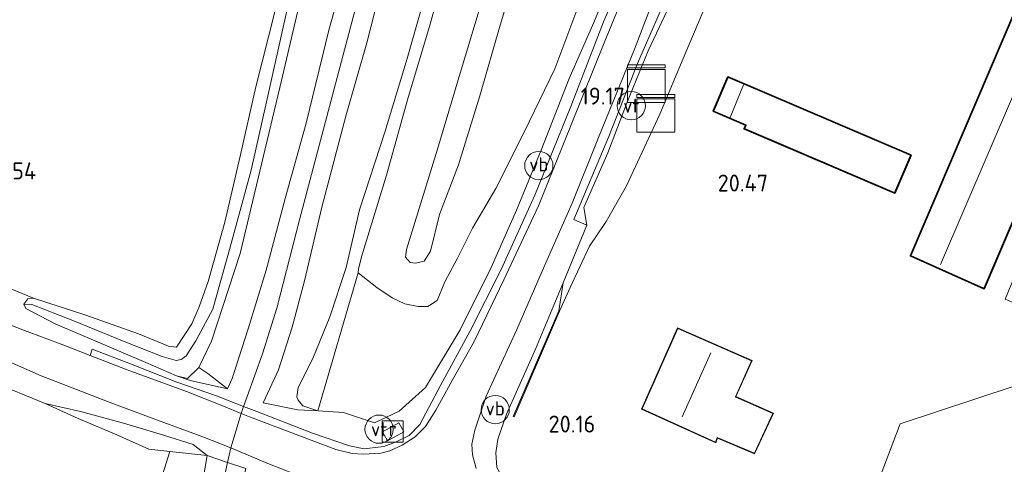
# Model space of a CAD drawing. Extents: x 196936 to 200438, y 361224 to 364196.
# Tile 46 of 256: x 197372 to 197476, y 362936 to 362983. Entities that reach past the tile are written whole.
import ezdxf
from ezdxf.enums import TextEntityAlignment as Align

# ---------------------------------------------------------------- set-up
doc = ezdxf.new("R2010")
doc.units = 0
for name, color, linetype, lineweight in [('B-ME-GR-BOUWLAND_AKKERBOUW-GV', 80, 'Continuous', 13), ('B-ME-GR-GRAS-GV', 60, 'Continuous', 13), ('B-ME-GR-HAAG-G', 90, 'GR-HAAG1', 13), ('B-ME-GW-OPHOGING_KRUIN-G', 90, 'Continuous', 18), ('B-ME-GW-TALUD_KRUIN-G', 90, 'Continuous', 18), ('B-ME-GW-TALUD_TEEN-G', 90, 'Continuous', 18), ('B-ME-IE-MEUBILAIR_WEGMEUBILAIR-S', 7, 'Continuous', 25), ('B-ME-IE-TERREINAFSCHEIDING_DOORGANG-G', 210, 'Continuous', 18), ('B-ME-IE-TERREINAFSCHEIDING_KUNSTMATIG_HEKWERK-G', 20, 'IE-TERREINAFSCHEIDING-KUNSTMATIG', 18), ('B-ME-IE-TERREINAFSCHEIDING_KUNSTMATIG_MUUR-GV', 90, 'Continuous', 18), ('B-ME-KG-KADASTRAAL_DAKRAND-G', 170, 'Continuous', 18), ('B-ME-KG-KADASTRAAL_NOK-G', 10, 'Continuous', 18), ('B-ME-KL-BRANDSTOF_LOCATIEPAAL-S', 40, 'Continuous', 25), ('B-ME-OG-BEBOUWING_SCHUUR-GV', 7, 'Continuous', 35), ('B-ME-OG-BEBOUWING_STAL-GV', 7, 'Continuous', 35), ('B-ME-OG-BEBOUWING_WONINGBOUW-GV', 7, 'Continuous', 18), ('B-ME-OG-HOOGTEPUNT-S', 7, 'Continuous', 25), ('B-ME-OG-TERREIN_ERF-GV', 7, 'Continuous', 18), ('B-ME-OG-TERREIN_GROEN-GV', 7, 'Continuous', 18), ('B-ME-OG-WATER_GREPPEL-G', 160, 'Continuous', 18), ('B-ME-OG-WATER_SLOOT-G', 120, 'Continuous', 18), ('B-ME-RI-GWA_RIOOLPUT-S', 30, 'Continuous', 25), ('B-ME-VH-VERHARDING_ASFALT-GV', 252, 'Continuous', 18), ('B-ME-VH-VERHARDING_ASFALT_GROEN-GV', 100, 'Continuous', 18), ('B-ME-VH-VERHARDING_HALFVERHARDING-GV', 252, 'Continuous', 18), ('B-ME-VW-VERKEERSTEKEN_DRAAGCONSTRUCTIE-S', 7, 'Continuous', 25)]:
    doc.layers.add(name, color=color, linetype=linetype, lineweight=lineweight)
doc.styles.add('NLCS-ISO', font='NLCS-ISO.ttf')
doc.styles.add('NLCS-ISO-ANNOTATIVE-T18', font='NLCS-ISO.ttf', dxfattribs={"height": 1.8})
doc.linetypes.add('GR-HAAG1', pattern='A,6,[176,NLCS.SHX,S=0.125,R=0,X=0,Y=0],-2', length=8)
doc.linetypes.add('IE-TERREINAFSCHEIDING-KUNSTMATIG', pattern='A,4,[82,NLCS.SHX,S=0.75,R=90,X=0,Y=0],4,-2', length=10)

# ---------------------------------------------------------------- blocks, each defined once
blk = doc.blocks.new('SAL-HOOGTELABEL-SO')
at = {"color": 0, "linetype": 'ByBlock', "lineweight": -2, "style": 'NLCS-ISO-ANNOTATIVE-T18'}
blk.add_attdef('HOOGTE', text='', height=1.8, dxfattribs=at).set_placement((2.79, 0), align=Align.RIGHT)
blk = doc.blocks.new('SKL-DATA_KAST-SO')
at = {"color": 0, "linetype": 'ByBlock', "lineweight": 18}
for points in [[(-2, 2), (2, 2), (2, 1.68), (-2, 1.68)], [(-2, 1.52), (2, 1.52), (2, -2), (-2, -2)]]:
    blk.add_lwpolyline(points, close=True, dxfattribs=at)
blk = doc.blocks.new('SIE-WATER_VERKLIKKER_TRANSPORTLEIDING-SO')
at = {"color": 0, "linetype": 'ByBlock', "lineweight": 18}
blk.add_circle((0, 0), 1.5, dxfattribs=at)
at = {"color": 0, "linetype": 'ByBlock', "lineweight": 18, "style": 'NLCS-ISO'}
blk.add_text('vt', height=1.5, dxfattribs=at).set_placement((0, 0), align=Align.MIDDLE_CENTER)
blk = doc.blocks.new('SRI-PUT_INSPECTIEPUT_RIOOLPUT-SO')
at = {"color": 0, "linetype": 'ByBlock', "lineweight": 18}
blk.add_lwpolyline([(-1.12, -1.12), (1.12, -1.12), (1.12, 1.12), (-1.12, 1.12)], close=True, dxfattribs=at)
at = {"color": 0, "linetype": 'ByBlock', "lineweight": 18, "style": 'NLCS-ISO'}
blk.add_text('r', height=1.5, dxfattribs=at).set_placement((0, 0.28), align=Align.MIDDLE_CENTER)
blk = doc.blocks.new('SIE-WEG_PAAL_VERKEERSBORD-SO')
at = {"color": 0, "linetype": 'ByBlock', "lineweight": 18}
blk.add_circle((0, 0), 1.5, dxfattribs=at)
at = {"color": 0, "linetype": 'ByBlock', "lineweight": 18, "style": 'NLCS-ISO'}
blk.add_text('vb', height=1.5, dxfattribs=at).set_placement((0, 0.13), align=Align.MIDDLE_CENTER)

msp = doc.modelspace()

# ---------------------------------------------------------------- linework, layer by layer
at = {"layer": 'B-ME-GR-BOUWLAND_AKKERBOUW-GV'}
msp.add_polyline3d([(197414.394, 363058.446, 18.905), (197413.223, 363052.447, 18.986), (197411.75, 363046.495, 19.12), (197410.455, 363041.466, 19.237), (197408.958, 363035.478, 19.261), (197406.41, 363024.474, 19.321), (197405.407, 363018.009, 19.492), (197404.5, 363013.339, 19.582), (197403.281, 363004.679, 19.618), (197402.194, 362999.535, 19.684), (197401.105, 362993.029, 19.669), (197399.061, 362984.295, 19.714), (197397.021, 362976.339, 19.714), (197395.386, 362969.008, 19.714), (197393.761, 362961.982, 19.702), (197391.982, 362955.693, 19.702), (197391.009, 362953.024, 19.702), (197390.254, 362951.199, 19.702), (197388.628, 362948.729, 19.702), (197387.777, 362948.842, 19.52), (197384.573, 362950.162, 19.451), (197378.999, 362952.113, 19.406), (197373.435, 362953.934, 19.381), (197368.008, 362956.172, 19.41)], dxfattribs=at)
msp.add_polyline3d([(197375.856, 362899.968, 19.458), (197372.539, 362892.522, 19.536), (197305.78, 362970.707, 19.21), (197313.824, 362967.524, 19.272), (197323.37, 362963.588, 19.342), (197333.652, 362959.231, 19.367), (197341.783, 362956.128, 19.379), (197349.336, 362953.101, 19.47), (197354.294, 362951.093, 19.47), (197361.784, 362947.811, 19.544), (197368.939, 362945.101, 19.548), (197374.675, 362942.756, 19.602), (197378.184, 362941.148, 19.594), (197382.295, 362939.43, 19.569), (197385.696, 362937.895, 19.524), (197387.899, 362937.661, 19.544), (197386.156, 362932.03, 19.466), (197384.07, 362925.359, 19.503), (197379.96, 362911.911, 19.536), (197377.63, 362904.951, 19.511)], close=True, dxfattribs=at)
at = {"layer": 'B-ME-GR-GRAS-GV'}
for points in [[(197457.665, 362920.296, 20.338), (197465.376, 362940.583, 20.473), (197477.483, 362944.605, 20.446), (197480.39, 362952.195, 20.407), (197486.354, 362949.676, 20.407), (197487.5032, 362942.8839, 20.56), (197488.578, 362940.61, 20.41), (197505.27, 362980.681, 20.47), (197507.505, 362985.444, 20.467), (197520.532, 363017.449, 20.473), (197522.182, 363021.523, 20.521), (197526.112, 363020.509, 20.521), (197551.713, 363015.306, 20.428), (197580.489, 363009.134, 20.302)], [(197404.633, 362997.886, 19.699), (197399.76, 362977.031, 19.705), (197395.372, 362958.664, 19.732), (197392.334, 362949.384, 19.81), (197390.978, 362946.587, 20.02), (197389.772, 362945.419, 20.041), (197388.608, 362945.698, 20.062), (197385.376, 362947.122, 19.936), (197375.729, 362951.194, 19.51), (197372.622, 362952.838, 19.411), (197372.417, 362953.31, 19.357), (197373.262, 362953.268, 19.221), (197377.63, 362951.563, 19.047), (197383.056, 362949.341, 18.986), (197387.091, 362947.737, 18.962), (197388.594, 362947.306, 19.01), (197389.128, 362947.409, 19.006), (197389.642, 362947.803, 19.006), (197390.663, 362949.401, 19.079), (197392.468, 362952.774, 19.164), (197394.399, 362959.712, 19.136), (197396.532, 362967.519, 19.055), (197398.486, 362976.159, 19.022), (197400.593, 362985.732, 19.022)], [(197406.847, 362989.815, 20.566), (197404.787, 362982.357, 20.595), (197402.378, 362972.485, 20.566), (197400.161, 362964.497, 20.485), (197398.143, 362956.918, 20.53), (197396.216, 362950.688, 20.517), (197394.532, 362945.41, 20.42), (197394.04, 362944.317, 20.416), (197391.954, 362945.939, 20.218), (197390.978, 362946.587, 20.02), (197392.334, 362949.384, 19.81), (197395.372, 362958.664, 19.732), (197399.76, 362977.031, 19.705), (197404.633, 362997.886, 19.699)], [(197438.664, 362994.077, 18.816), (197433.904, 362983.228, 18.988), (197430.44, 362974.247, 19.143), (197426.63, 362964.845, 19.282), (197423.05, 362956.958, 19.384), (197419.733, 362950.404, 19.511), (197416.653, 362944.752, 19.523), (197414.433, 362940.531, 19.527), (197413.317, 362939.367, 19.556), (197411.853, 362938.658, 19.572), (197410.625, 362938.18, 19.625), (197408.527, 362937.963, 19.69), (197406.964, 362938.257, 19.833), (197403.036, 362939.623, 20.005), (197397.131, 362941.892, 20.368), (197395.733, 362942.44, 20.365), (197392.866, 362943.564, 20.385), (197388.66, 362945.025, 20.164), (197383.73, 362946.961, 19.866), (197379.677, 362948.518, 19.666), (197379.471, 362947.846, 19.666), (197376.671, 362948.959, 19.507), (197372.473, 362950.514, 19.409), (197364.042, 362953.805, 19.388)], [(197368.008, 362956.172, 19.41), (197373.435, 362953.934, 19.381), (197372.848, 362953.849, 19.303), (197372.417, 362953.31, 19.357), (197372.622, 362952.838, 19.411), (197375.729, 362951.194, 19.51), (197385.376, 362947.122, 19.936), (197388.608, 362945.698, 20.062), (197390.075, 362945.185, 20.188), (197394.04, 362944.317, 20.416), (197394.532, 362945.41, 20.42), (197396.216, 362950.688, 20.517), (197398.143, 362956.918, 20.53), (197400.161, 362964.497, 20.485), (197402.378, 362972.485, 20.566), (197404.787, 362982.357, 20.595), (197406.847, 362989.815, 20.566)], [(197414.622, 362984.7, 19.533), (197413.101, 362979.372, 19.578), (197410.738, 362971.652, 19.712), (197408.032, 362963.308, 19.753), (197406.608, 362957.18, 19.7), (197404.898, 362951.964, 19.594), (197403.09, 362947.547, 19.712), (197401.513, 362944.438, 19.782), (197401.384, 362943.465, 19.778), (197401.511, 362943.099, 19.778), (197402.014, 362942.509, 19.782), (197403.603, 362941.978, 19.843), (197401.503, 362942.077, 19.98), (197397.811, 362942.821, 20.324), (197399.437, 362946.323, 20.389), (197400.881, 362950.865, 20.43), (197402.199, 362955.772, 20.401), (197404.05, 362963.6, 20.43), (197406.623, 362973.365, 20.446), (197408.826, 362981.001, 20.495), (197410.923, 362989.377, 20.527)], [(197410.923, 362989.377, 20.527), (197408.826, 362981.001, 20.495), (197406.623, 362973.365, 20.446), (197404.05, 362963.6, 20.43), (197402.199, 362955.772, 20.401), (197400.881, 362950.865, 20.43), (197399.437, 362946.323, 20.389), (197397.811, 362942.821, 20.324), (197401.503, 362942.077, 19.98), (197403.603, 362941.978, 19.843), (197406.329, 362941.814, 19.837), (197409.621, 362940.714, 19.719), (197412.241, 362941.955, 19.642), (197415.027, 362944.446, 19.529), (197418.699, 362950.574, 19.509), (197422.002, 362957.185, 19.335), (197424.687, 362963.272, 19.217), (197427.32, 362969.625, 19.16), (197430.265, 362977.237, 18.926), (197432.902, 362983.185, 18.869), (197434.95, 362988.171, 18.881)], [(197417.275, 362989.289, 19.338), (197415.447, 362982.75, 19.448), (197413.197, 362975.219, 19.64), (197410.881, 362966.968, 19.718), (197408.251, 362958.323, 19.701), (197407.93, 362956.998, 19.673), (197407.888, 362956.611, 19.665), (197403.603, 362941.978, 19.843), (197402.014, 362942.509, 19.782), (197401.511, 362943.099, 19.778), (197401.384, 362943.465, 19.778), (197401.513, 362944.438, 19.782), (197403.09, 362947.547, 19.712), (197404.898, 362951.964, 19.594), (197406.608, 362957.18, 19.7), (197408.032, 362963.308, 19.753), (197410.738, 362971.652, 19.712), (197413.101, 362979.372, 19.578), (197414.622, 362984.7, 19.533)], [(197441.871, 362987.028, 18.809), (197438.666, 362980.162, 18.992), (197436.432, 362974.706, 19.053), (197434.385, 362969.342, 19.171), (197431.845, 362963.549, 19.285), (197432.149, 362961.679, 19.371), (197430.758, 362962.261, 19.335), (197434.491, 362971.088, 19.164), (197437.526, 362978.813, 19.05), (197441.173, 362987.214, 18.903)], [(197400.593, 362985.732, 19.022), (197398.486, 362976.159, 19.022), (197396.532, 362967.519, 19.055), (197394.399, 362959.712, 19.136), (197392.468, 362952.774, 19.164), (197390.663, 362949.401, 19.079), (197389.642, 362947.803, 19.006), (197389.128, 362947.409, 19.006), (197388.594, 362947.306, 19.01), (197387.091, 362947.737, 18.962), (197383.056, 362949.341, 18.986), (197377.63, 362951.563, 19.047), (197373.262, 362953.268, 19.221), (197372.417, 362953.31, 19.357), (197372.848, 362953.849, 19.303), (197373.435, 362953.934, 19.381), (197378.999, 362952.113, 19.406), (197384.573, 362950.162, 19.451), (197387.777, 362948.842, 19.52), (197388.628, 362948.729, 19.702), (197390.254, 362951.199, 19.702), (197391.009, 362953.024, 19.702), (197391.982, 362955.693, 19.702), (197393.761, 362961.982, 19.702), (197395.386, 362969.008, 19.714), (197397.021, 362976.339, 19.714), (197399.061, 362984.295, 19.714)], [(197367.25, 362948.78, 19.348), (197374.25, 362945.697, 19.46), (197381.745, 362942.785, 19.807), (197386.606, 362940.972, 20.101), (197391.397, 362939.221, 20.275), (197394.366, 362938.061, 20.326), (197398.291, 362936.4, 20.126), (197402.663, 362934.693, 19.869)], [(197395.956, 362935.86, 20.313), (197394.044, 362936.496, 20.317), (197391.857, 362937.224, 20.321), (197390.373, 362938.417, 20.279), (197387.249, 362939.389, 20.107), (197382.994, 362940.685, 19.881), (197378.437, 362941.905, 19.7), (197374.675, 362942.756, 19.602), (197368.939, 362945.101, 19.548)]]:
    msp.add_polyline3d(points, dxfattribs=at)
for points in [[(197391.954, 362945.939, 20.218), (197394.04, 362944.317, 20.416), (197390.075, 362945.185, 20.188), (197388.608, 362945.698, 20.062), (197389.772, 362945.419, 20.041), (197390.978, 362946.587, 20.02)], [(197390.373, 362938.417, 20.279), (197391.857, 362937.224, 20.321), (197387.899, 362937.661, 19.544), (197385.696, 362937.895, 19.524), (197382.295, 362939.43, 19.569), (197378.184, 362941.148, 19.594), (197374.675, 362942.756, 19.602), (197378.437, 362941.905, 19.7), (197382.994, 362940.685, 19.881), (197387.249, 362939.389, 20.107)], [(197410.463, 362939.76, 19.59), (197410.989, 362938.803, 19.581), (197412.745, 362939.735, 19.586), (197412.196, 362940.697, 19.569)], [(197380.284, 362896.89, 20.403), (197376.344, 362888.067, 20.414), (197373.621, 362891.255, 19.567), (197376.053, 362897.48, 19.47), (197378.442, 362905.107, 19.495), (197379.96, 362911.911, 19.536), (197384.07, 362925.359, 19.503), (197386.156, 362932.03, 19.466), (197387.899, 362937.661, 19.544), (197391.857, 362937.224, 20.321), (197391.189, 362933.297, 20.185), (197389.729, 362926.485, 20.247), (197387.855, 362919.201, 20.304), (197385.436, 362912.275, 20.337), (197382.986, 362904.188, 20.403)], [(197381.893, 362891.911, 20.383), (197378.823, 362885.163, 20.41), (197377.56, 362886.643, 20.468), (197376.344, 362888.067, 20.414), (197380.284, 362896.89, 20.403), (197382.986, 362904.188, 20.403), (197385.436, 362912.275, 20.337), (197387.855, 362919.201, 20.304), (197389.729, 362926.485, 20.247), (197391.189, 362933.297, 20.185), (197391.857, 362937.224, 20.321), (197394.044, 362936.496, 20.317), (197395.956, 362935.86, 20.313), (197395.045, 362931.643, 20.247), (197393.011, 362924.702, 20.264), (197390.827, 362917.957, 20.297), (197387.744, 362909.074, 20.354), (197384.825, 362900.315, 20.366)]]:
    msp.add_polyline3d(points, close=True, dxfattribs=at)
at = {"layer": 'B-ME-GR-HAAG-G'}
for points in [[(197429.64, 362955.556, 19.517), (197432.149, 362961.679, 19.371)], [(197428.472, 362952.75, 19.57), (197429.64, 362955.556, 19.517)], [(197427.058, 362949.356, 19.634), (197428.472, 362952.75, 19.57)], [(197440.48, 362926.852, 20.089), (197434.541, 362929.24, 20.028), (197427.023, 362932.011, 19.848), (197425.59, 362932.609, 19.844), (197424.539, 362933.242, 19.824), (197423.45, 362934.463, 19.791), (197422.602, 362935.972, 19.775), (197422.488, 362937.529, 19.718), (197422.71, 362938.984, 19.697), (197423.614, 362941.628, 19.689), (197426.698, 362948.513, 19.646)]]:
    msp.add_polyline3d(points, dxfattribs=at)
at = {"layer": 'B-ME-GW-OPHOGING_KRUIN-G'}
msp.add_polyline3d([(197432.716, 363078.113, 20.547), (197429.433, 363069.478, 20.547), (197426.317, 363061.224, 20.478), (197425.14, 363058.231, 20.466), (197421.655, 363049.593, 20.518), (197419.317, 363041.323, 20.543), (197417.367, 363031.413, 20.632), (197415.15, 363020.787, 20.672), (197412.759, 363008.855, 20.624), (197410.68, 362998.182, 20.587), (197408.63, 362988.603, 20.575), (197405.329, 362976.127, 20.603), (197401.67, 362962.254, 20.522), (197399.27, 362952.866, 20.518), (197397.731, 362948.014, 20.486), (197396.126, 362943.49, 20.365), (197395.733, 362942.44, 20.365), (197395.478, 362941.699, 20.365), (197394.366, 362938.061, 20.326), (197394.044, 362936.496, 20.317), (197392.594, 362929.744, 20.271)], dxfattribs=at)
at = {"layer": 'B-ME-GW-TALUD_KRUIN-G'}
for points in [[(197388.608, 362945.698, 20.062), (197390.075, 362945.185, 20.188), (197394.04, 362944.317, 20.416), (197394.532, 362945.41, 20.42), (197396.216, 362950.688, 20.517), (197398.143, 362956.918, 20.53), (197400.161, 362964.497, 20.485), (197402.378, 362972.485, 20.566), (197404.787, 362982.357, 20.595), (197406.847, 362989.815, 20.566), (197408.735, 362999.033, 20.582), (197410.59, 363009.094, 20.603), (197412.129, 363018.301, 20.651), (197414.508, 363027.945, 20.582), (197416.477, 363037.992, 20.639), (197417.877, 363044.842, 20.546), (197420.082, 363051.644, 20.465), (197423.354, 363059.514, 20.336)], [(197426.748, 363057.104, 20.401), (197424.635, 363051.622, 20.385), (197422.336, 363044.58, 20.405), (197420.821, 363038.188, 20.482), (197419.428, 363030.968, 20.564), (197417.881, 363022.141, 20.539), (197415.732, 363013.162, 20.507), (197414.303, 363005.453, 20.487), (197412.77, 362997.612, 20.487), (197410.923, 362989.377, 20.527), (197408.826, 362981.001, 20.495), (197406.623, 362973.365, 20.446), (197404.05, 362963.6, 20.43), (197402.199, 362955.772, 20.401), (197400.881, 362950.865, 20.43), (197399.437, 362946.323, 20.389), (197397.811, 362942.821, 20.324)], [(197434.702, 363048.072, 17.661), (197432.43, 363041.912, 18.016), (197430.835, 363037.35, 18.424), (197429.089, 363031.644, 18.6), (197426.862, 363024.284, 18.64), (197424.865, 363017.564, 18.889), (197422.834, 363010.149, 19.077), (197420.857, 363002.261, 19.106), (197418.752, 362994.944, 19.261), (197417.275, 362989.289, 19.338), (197415.447, 362982.75, 19.448), (197413.197, 362975.219, 19.64), (197410.881, 362966.968, 19.718), (197408.251, 362958.323, 19.701), (197407.93, 362956.998, 19.673), (197407.888, 362956.611, 19.665)], [(197407.888, 362956.611, 19.665), (197409.855, 362955.045, 19.584), (197411.509, 362953.956, 19.576), (197412.848, 362953.344, 19.576), (197414.258, 362953.041, 19.572), (197415.274, 362953.051, 19.563), (197416.284, 362953.671, 19.567), (197417.069, 362955.655, 19.344), (197418.436, 362958.156, 19.242), (197420.01, 362961.344, 19.132), (197422.493, 362965.574, 19.079), (197425.495, 362971.53, 19.035), (197428.767, 362978.25, 18.852), (197431.091, 362984.47, 18.901)], [(197429.266, 362952.554, 19.917), (197430.381, 362955.05, 19.901), (197432.447, 362959.454, 19.872), (197434.188, 362962.07, 20.239), (197436.374, 362965.848, 20.451)], [(197376.344, 362888.067, 20.414), (197380.284, 362896.89, 20.403), (197382.986, 362904.188, 20.403), (197385.436, 362912.275, 20.337), (197387.855, 362919.201, 20.304), (197389.729, 362926.485, 20.247), (197391.189, 362933.297, 20.185), (197391.857, 362937.224, 20.321), (197390.373, 362938.417, 20.279), (197387.249, 362939.389, 20.107), (197382.994, 362940.685, 19.881), (197378.437, 362941.905, 19.7), (197374.675, 362942.756, 19.602)]]:
    msp.add_polyline3d(points, dxfattribs=at)
at = {"layer": 'B-ME-GW-TALUD_TEEN-G'}
for points in [[(197403.603, 362941.978, 19.843), (197402.014, 362942.509, 19.782), (197401.511, 362943.099, 19.778), (197401.384, 362943.465, 19.778), (197401.513, 362944.438, 19.782), (197403.09, 362947.547, 19.712), (197404.898, 362951.964, 19.594), (197406.608, 362957.18, 19.7), (197408.032, 362963.308, 19.753), (197410.738, 362971.652, 19.712), (197413.101, 362979.372, 19.578), (197414.622, 362984.7, 19.533), (197416.445, 362991.648, 19.431), (197417.784, 362997.35, 19.402), (197419.712, 363004.429, 19.259), (197421.147, 363010.205, 19.215), (197423.067, 363017.227, 19.076), (197424.472, 363022.775, 18.941), (197426.59, 363027.995, 18.713), (197427.909, 363031.575, 18.643), (197429.177, 363036.966, 18.574), (197430.192, 363040.673, 18.456), (197432.039, 363044.503, 18.068), (197434.702, 363048.072, 17.661)], [(197432.149, 362961.679, 19.371), (197431.845, 362963.549, 19.285), (197434.385, 362969.342, 19.171), (197436.432, 362974.706, 19.053), (197438.666, 362980.162, 18.992), (197441.871, 362987.028, 18.809), (197444.738, 362993.533, 18.666), (197448.637, 363001.905, 18.569), (197453.228, 363011.116, 18.455), (197457.271, 363018.83, 18.377), (197460.84, 363025.154, 18.292), (197465.175, 363033.091, 18.194), (197469.132, 363039.712, 18.068), (197472.72, 363043.333, 17.872), (197474.429, 363044.384, 17.86), (197480.07, 363047.026, 17.542)], [(197431.334, 363021.515, 16.255), (197429.956, 363017.899, 16.446), (197428.824, 363012.424, 16.539), (197427.588, 363006.818, 16.535), (197426.077, 363000.233, 16.507), (197422.983, 362991.544, 16.625), (197420.713, 362984.48, 16.946), (197418.698, 362977.817, 16.877), (197416.292, 362969.727, 16.933), (197413.025, 362959.084, 17.401), (197412.92, 362958.286, 17.429), (197413.397, 362957.73, 17.446), (197413.967, 362957.654, 17.446), (197414.892, 362957.851, 17.442), (197415.556, 362958.923, 17.429), (197416.533, 362962.794, 17.324), (197418.537, 362968.067, 17.084), (197420.813, 362975.391, 16.921), (197422.965, 362982.877, 16.779), (197424.632, 362988.455, 16.657), (197427.452, 362995.069, 16.519), (197429.709, 363001.816, 16.409), (197432.379, 363007.087, 16.458), (197434.849, 363012.153, 16.385)], [(197429.64, 362955.556, 19.517), (197429.174, 362952.594, 19.598)], [(197374.675, 362942.756, 19.602), (197378.184, 362941.148, 19.594), (197382.295, 362939.43, 19.569), (197385.696, 362937.895, 19.524), (197387.899, 362937.661, 19.544)]]:
    msp.add_polyline3d(points, dxfattribs=at)
at = {"layer": 'B-ME-IE-TERREINAFSCHEIDING_DOORGANG-G'}
for points in [[(197426.698, 362948.513, 19.646), (197427.058, 362949.356, 19.634)], [(197391.857, 362937.224, 20.321), (197394.044, 362936.496, 20.317), (197395.956, 362935.86, 20.313)]]:
    msp.add_polyline3d(points, dxfattribs=at)
at = {"layer": 'B-ME-IE-TERREINAFSCHEIDING_KUNSTMATIG_HEKWERK-G'}
for points in [[(197411.75, 363046.495, 19.12), (197410.455, 363041.466, 19.237), (197408.958, 363035.478, 19.261), (197406.41, 363024.474, 19.321), (197405.407, 363018.009, 19.492), (197404.5, 363013.339, 19.582), (197403.281, 363004.679, 19.618), (197402.194, 362999.535, 19.684), (197401.105, 362993.029, 19.669), (197399.061, 362984.295, 19.714), (197397.021, 362976.339, 19.714), (197395.386, 362969.008, 19.714), (197393.761, 362961.982, 19.702), (197391.982, 362955.693, 19.702), (197391.009, 362953.024, 19.702), (197390.254, 362951.199, 19.702), (197388.628, 362948.729, 19.702)], [(197436.374, 362965.848, 20.451), (197439.882, 362973.46, 20.471), (197442.366, 362979.355, 20.401), (197446.137, 362988.298, 20.377), (197449.563, 362995.949, 20.381), (197454.462, 363006.166, 20.287), (197458.646, 363013.834, 20.32), (197463.747, 363022.513, 20.328), (197469.435, 363032.102, 20.148), (197472.733, 363037.04, 20.043), (197474.2, 363038.676, 20.047), (197475.453, 363039.584, 20.059), (197476.709, 363040.29, 20.055), (197478.147, 363040.622, 20.071), (197480.363, 363040.677, 20.047), (197486.247, 363038.822, 20.03), (197503.446, 363034.653, 20.193)], [(197403.603, 362941.978, 19.843), (197407.888, 362956.611, 19.665)], [(197480.39, 362952.195, 20.407), (197477.483, 362944.605, 20.446), (197465.376, 362940.583, 20.473), (197457.665, 362920.296, 20.338)], [(197394.04, 362944.317, 20.416), (197391.954, 362945.939, 20.218), (197390.978, 362946.587, 20.02)], [(197397.811, 362942.821, 20.324), (197401.503, 362942.077, 19.98), (197403.603, 362941.978, 19.843)], [(197387.899, 362937.661, 19.544), (197386.156, 362932.03, 19.466), (197384.07, 362925.359, 19.503), (197379.96, 362911.911, 19.536)], [(197391.857, 362937.224, 20.321), (197387.899, 362937.661, 19.544)]]:
    msp.add_polyline3d(points, dxfattribs=at)
at = {"layer": 'B-ME-IE-TERREINAFSCHEIDING_KUNSTMATIG_MUUR-GV'}
msp.add_polyline3d([(197429.266, 362952.554, 19.917), (197424.424, 362941.327, 19.97), (197424.332, 362941.367, 19.645), (197429.174, 362952.594, 19.598)], close=True, dxfattribs=at)
at = {"layer": 'B-ME-KG-KADASTRAAL_DAKRAND-G'}
for points in [[(197474.279, 362955.001, 23.088), (197466.537, 362958.447, 23.089), (197476.493, 362981.759, 23.089), (197486.449, 363005.071, 23.089), (197486.403, 363005.091, 22.453), (197472.795, 363010.899, 22.453), (197481.28, 363030.805, 22.43), (197495.761, 363024.638, 22.429), (197488.068, 363006.518, 22.429), (197488.048, 363006.472, 23.505), (197494.894, 363003.336, 23.089), (197484.586, 362979.168, 23.088)], [(197464.804, 362965.143, 21.366), (197448.895, 362971.916, 21.366), (197449.065, 362972.318, 21.366), (197445.621, 362973.784, 21.366), (197447.131, 362977.332, 21.366), (197466.485, 362969.091, 21.366)], [(197441.805, 362950.715, 25.887), (197438.018, 362942.19, 25.76), (197445.791, 362938.656, 25.771), (197445.991, 362939.137, 23.26), (197449.922, 362937.49, 23.263), (197451.87, 362941.706, 23.257), (197447.951, 362943.443, 23.257), (197447.905, 362943.463, 25.9), (197449.622, 362947.291, 25.9)]]:
    msp.add_polyline3d(points, close=True, dxfattribs=at)
at = {"layer": 'B-ME-KG-KADASTRAAL_NOK-G'}
for points in [[(197490.086, 363005.126, 25), (197479.879, 362981.309, 25), (197469.672, 362957.492, 25)], [(197447.368, 362973.095, 22.442), (197448.784, 362976.573, 22.445)], [(197442.274, 362941.355, 28.444), (197445.303, 362948.117, 28.444)]]:
    msp.add_polyline3d(points, dxfattribs=at)
at = {"layer": 'B-ME-OG-BEBOUWING_SCHUUR-GV'}
msp.add_polyline3d([(197466.55, 362969.118, 20.337), (197464.83, 362965.077, 20.337), (197448.829, 362971.89, 20.337), (197449, 362972.291, 20.337), (197445.555, 362973.758, 20.337), (197447.105, 362977.397, 20.337)], close=True, dxfattribs=at)
at = {"layer": 'B-ME-OG-BEBOUWING_STAL-GV'}
msp.add_polyline3d([(197484.632, 362979.148, 20.407), (197474.305, 362954.935, 20.407), (197466.472, 362958.421, 20.407), (197477.655, 362984.607, 20.407), (197486.383, 363005.045, 20.252), (197472.729, 363010.873, 20.407), (197481.254, 363030.871, 20.175), (197495.827, 363024.664, 20.224), (197488.113, 363006.497, 20.132), (197494.959, 363003.361, 20.407)], close=True, dxfattribs=at)
at = {"layer": 'B-ME-OG-BEBOUWING_WONINGBOUW-GV'}
msp.add_polyline3d([(197451.936, 362941.73, 20.518), (197449.947, 362937.426, 20.518), (197446.017, 362939.071, 20.518), (197445.817, 362938.589, 20.518), (197437.953, 362942.165, 20.518), (197441.78, 362950.78, 20.518), (197449.688, 362947.317, 20.518), (197447.971, 362943.487, 20.518)], close=True, dxfattribs=at)
at = {"layer": 'B-ME-OG-TERREIN_ERF-GV'}
for points in [[(197477.655, 362984.607, 20.407), (197466.472, 362958.421, 20.407), (197474.305, 362954.935, 20.407), (197484.632, 362979.148, 20.407), (197494.959, 363003.361, 20.407), (197488.113, 363006.497, 20.132), (197495.827, 363024.664, 20.224), (197481.254, 363030.871, 20.175), (197472.729, 363010.873, 20.407), (197486.383, 363005.045, 20.252)], [(197466.55, 362969.118, 20.337), (197447.105, 362977.397, 20.337), (197445.555, 362973.758, 20.337), (197449, 362972.291, 20.337), (197448.829, 362971.89, 20.337), (197464.83, 362965.077, 20.337)], [(197437.953, 362942.165, 20.518), (197445.817, 362938.589, 20.518), (197446.017, 362939.071, 20.518), (197449.947, 362937.426, 20.518), (197451.936, 362941.73, 20.518), (197447.971, 362943.487, 20.518), (197449.688, 362947.317, 20.518), (197441.78, 362950.78, 20.518)]]:
    msp.add_polyline3d(points, close=True, dxfattribs=at)
for points in [[(197580.489, 363009.134, 20.302), (197551.713, 363015.306, 20.428), (197526.112, 363020.509, 20.521), (197522.182, 363021.523, 20.521), (197520.532, 363017.449, 20.473), (197517.923, 363016.414, 20.482), (197505.32, 362985.295, 20.449), (197507.505, 362985.444, 20.467), (197505.27, 362980.681, 20.47), (197503.901, 362981.085, 20.47), (197487.5032, 362942.8839, 20.56), (197486.354, 362949.676, 20.407), (197501.098, 362985.192, 20.407), (197491.979, 362988.939, 20.422), (197491.244, 362989.241, 20.407), (197476.541, 362953.82, 20.407), (197480.39, 362952.195, 20.407), (197477.483, 362944.605, 20.446), (197465.376, 362940.583, 20.473), (197457.665, 362920.296, 20.338)], [(197422.602, 362935.972, 19.775), (197422.488, 362937.529, 19.718), (197422.71, 362938.984, 19.697), (197423.614, 362941.628, 19.689), (197426.698, 362948.513, 19.646), (197427.058, 362949.356, 19.634), (197428.472, 362952.75, 19.57), (197429.64, 362955.556, 19.517), (197429.174, 362952.594, 19.598), (197424.332, 362941.367, 19.645), (197424.424, 362941.327, 19.97), (197429.266, 362952.554, 19.917), (197430.381, 362955.05, 19.901), (197432.447, 362959.454, 19.872), (197434.188, 362962.07, 20.239), (197436.374, 362965.848, 20.451), (197439.882, 362973.46, 20.471), (197442.366, 362979.355, 20.401), (197446.137, 362988.298, 20.377)]]:
    msp.add_polyline3d(points, dxfattribs=at)
at = {"layer": 'B-ME-OG-TERREIN_GROEN-GV'}
for points in [[(197431.091, 362984.47, 18.901), (197428.767, 362978.25, 18.852), (197425.495, 362971.53, 19.035), (197422.493, 362965.574, 19.079), (197420.01, 362961.344, 19.132), (197418.436, 362958.156, 19.242), (197417.069, 362955.655, 19.344), (197416.284, 362953.671, 19.567), (197415.274, 362953.051, 19.563), (197414.258, 362953.041, 19.572), (197412.848, 362953.344, 19.576), (197411.509, 362953.956, 19.576), (197409.855, 362955.045, 19.584), (197407.888, 362956.611, 19.665), (197407.93, 362956.998, 19.673), (197408.251, 362958.323, 19.701), (197410.881, 362966.968, 19.718), (197413.197, 362975.219, 19.64), (197415.447, 362982.75, 19.448), (197417.275, 362989.289, 19.338)], [(197434.95, 362988.171, 18.881), (197432.902, 362983.185, 18.869), (197430.265, 362977.237, 18.926), (197427.32, 362969.625, 19.16), (197424.687, 362963.272, 19.217), (197422.002, 362957.185, 19.335), (197418.699, 362950.574, 19.509), (197415.027, 362944.446, 19.529), (197412.241, 362941.955, 19.642), (197409.621, 362940.714, 19.719), (197406.329, 362941.814, 19.837), (197403.603, 362941.978, 19.843), (197407.888, 362956.611, 19.665), (197409.855, 362955.045, 19.584), (197411.509, 362953.956, 19.576), (197412.848, 362953.344, 19.576), (197414.258, 362953.041, 19.572), (197415.274, 362953.051, 19.563), (197416.284, 362953.671, 19.567), (197417.069, 362955.655, 19.344), (197418.436, 362958.156, 19.242), (197420.01, 362961.344, 19.132), (197422.493, 362965.574, 19.079), (197425.495, 362971.53, 19.035), (197428.767, 362978.25, 18.852), (197431.091, 362984.47, 18.901)], [(197424.632, 362988.455, 16.657), (197422.965, 362982.877, 16.779), (197420.813, 362975.391, 16.921), (197418.537, 362968.067, 17.084), (197416.533, 362962.794, 17.324), (197415.556, 362958.923, 17.429), (197414.892, 362957.851, 17.442), (197413.967, 362957.654, 17.446), (197413.397, 362957.73, 17.446), (197412.92, 362958.286, 17.429), (197413.025, 362959.084, 17.401), (197416.292, 362969.727, 16.933), (197418.698, 362977.817, 16.877), (197420.713, 362984.48, 16.946)], [(197420.713, 362984.48, 16.946), (197418.698, 362977.817, 16.877), (197416.292, 362969.727, 16.933), (197413.025, 362959.084, 17.401), (197412.92, 362958.286, 17.429), (197413.397, 362957.73, 17.446), (197413.967, 362957.654, 17.446), (197414.892, 362957.851, 17.442), (197415.556, 362958.923, 17.429), (197416.533, 362962.794, 17.324), (197418.537, 362968.067, 17.084), (197420.813, 362975.391, 16.921), (197422.965, 362982.877, 16.779), (197424.632, 362988.455, 16.657)], [(197446.137, 362988.298, 20.377), (197442.366, 362979.355, 20.401), (197439.882, 362973.46, 20.471), (197436.374, 362965.848, 20.451), (197434.188, 362962.07, 20.239), (197432.447, 362959.454, 19.872), (197430.381, 362955.05, 19.901), (197429.266, 362952.554, 19.917), (197429.174, 362952.594, 19.598), (197429.64, 362955.556, 19.517), (197432.149, 362961.679, 19.371), (197431.845, 362963.549, 19.285), (197434.385, 362969.342, 19.171), (197436.432, 362974.706, 19.053), (197438.666, 362980.162, 18.992), (197441.871, 362987.028, 18.809)]]:
    msp.add_polyline3d(points, dxfattribs=at)
at = {"layer": 'B-ME-OG-WATER_GREPPEL-G'}
msp.add_polyline3d([(197373.262, 362953.268, 19.221), (197377.63, 362951.563, 19.047), (197383.056, 362949.341, 18.986), (197387.091, 362947.737, 18.962), (197388.594, 362947.306, 19.01), (197389.128, 362947.409, 19.006), (197389.642, 362947.803, 19.006), (197390.663, 362949.401, 19.079), (197392.468, 362952.774, 19.164), (197394.399, 362959.712, 19.136), (197396.532, 362967.519, 19.055), (197398.486, 362976.159, 19.022), (197400.593, 362985.732, 19.022), (197402.416, 362993.812, 18.974), (197403.966, 363003.112, 19.006), (197405.928, 363012.675, 18.921), (197407.087, 363021.42, 18.86), (197408.758, 363030.098, 18.804), (197410.954, 363038.821, 18.763), (197413.63, 363049.85, 18.69), (197414.642, 363054.657, 18.682), (197415.198, 363059.061, 18.415), (197414.946, 363063.054, 18.33)], dxfattribs=at)
at = {"layer": 'B-ME-OG-WATER_SLOOT-G'}
for points in [[(197414.771, 363051.4, 19.063), (197413.199, 363044.036, 19.24), (197411.278, 363036.582, 19.327), (197408.989, 363026.461, 19.465), (197406.833, 363012.587, 19.567), (197404.633, 362997.886, 19.699), (197399.76, 362977.031, 19.705), (197395.372, 362958.664, 19.732), (197392.334, 362949.384, 19.81), (197390.978, 362946.587, 20.02), (197389.772, 362945.419, 20.041), (197388.608, 362945.698, 20.062), (197385.376, 362947.122, 19.936), (197375.729, 362951.194, 19.51), (197372.622, 362952.838, 19.411), (197372.417, 362953.31, 19.357), (197372.848, 362953.849, 19.303), (197373.435, 362953.934, 19.381)], [(197388.628, 362948.729, 19.702), (197387.777, 362948.842, 19.52), (197384.573, 362950.162, 19.451), (197378.999, 362952.113, 19.406), (197373.435, 362953.934, 19.381)]]:
    msp.add_polyline3d(points, dxfattribs=at)
at = {"layer": 'B-ME-VH-VERHARDING_ASFALT-GV'}
for points in [[(197476.337, 363055.501, 17.935), (197472.327, 363048.281, 18.017), (197463.722, 363033.655, 18.235), (197459.669, 363026.558, 18.297), (197455.82, 363019.669, 18.454), (197451.479, 363011.73, 18.606), (197447.225, 363003.338, 18.688), (197443.718, 362995.934, 18.779), (197439.91, 362987.366, 18.989), (197437.19, 362980.357, 19.075), (197433.391, 362970.966, 19.199), (197430.588, 362963.997, 19.314), (197427.4, 362956.786, 19.417), (197424.729, 362950.592, 19.47), (197421.474, 362943.537, 19.606), (197420.259, 362939.91, 19.647), (197419.945, 362938.425, 19.614), (197420.031, 362937.298, 19.647), (197420.399, 362935.869, 19.668)], [(197364.042, 362953.805, 19.388), (197372.473, 362950.514, 19.409), (197376.671, 362948.959, 19.507), (197379.471, 362947.846, 19.666), (197383.399, 362946.335, 19.87), (197389.671, 362944.035, 20.195), (197393.606, 362942.486, 20.364), (197395.478, 362941.699, 20.365), (197396.359, 362941.328, 20.368), (197400.582, 362939.741, 20.088), (197405.533, 362937.881, 19.824), (197407.266, 362937.446, 19.742), (197408.403, 362937.383, 19.68), (197410.296, 362937.484, 19.631), (197411.24, 362937.741, 19.602), (197412.551, 362938.33, 19.594), (197413.933, 362939.234, 19.569), (197415.017, 362940.323, 19.561), (197416.128, 362942.055, 19.557), (197418.053, 362945.499, 19.561), (197420.204, 362949.325, 19.499), (197423.332, 362955.869, 19.38), (197427.016, 362963.719, 19.343), (197430.638, 362972.664, 19.17), (197433.979, 362981.03, 19.038), (197438.093, 362991.025, 18.948)], [(197402.663, 362934.693, 19.869), (197398.291, 362936.4, 20.126), (197394.366, 362938.061, 20.326), (197391.397, 362939.221, 20.275), (197386.606, 362940.972, 20.101), (197381.745, 362942.785, 19.807), (197374.25, 362945.697, 19.46), (197367.25, 362948.78, 19.348)]]:
    msp.add_polyline3d(points, dxfattribs=at)
at = {"layer": 'B-ME-VH-VERHARDING_ASFALT_GROEN-GV'}
for points in [[(197478.736, 363057.855, 17.841), (197475.342, 363051.809, 17.943), (197468.26, 363039.697, 18.11), (197462.981, 363030.202, 18.192), (197457.782, 363020.87, 18.388), (197453.188, 363012.362, 18.502), (197449.103, 363004.398, 18.682), (197444.728, 362995.132, 18.719), (197441.173, 362987.214, 18.903), (197437.526, 362978.813, 19.05), (197434.491, 362971.088, 19.164), (197430.758, 362962.261, 19.335), (197432.149, 362961.679, 19.371), (197429.64, 362955.556, 19.517), (197428.472, 362952.75, 19.57), (197427.058, 362949.356, 19.634), (197426.698, 362948.513, 19.646), (197423.614, 362941.628, 19.689), (197422.71, 362938.984, 19.697), (197422.488, 362937.529, 19.718), (197422.602, 362935.972, 19.775)], [(197420.399, 362935.869, 19.668), (197420.031, 362937.298, 19.647), (197419.945, 362938.425, 19.614), (197420.259, 362939.91, 19.647), (197421.474, 362943.537, 19.606), (197424.729, 362950.592, 19.47), (197427.4, 362956.786, 19.417), (197430.588, 362963.997, 19.314), (197433.391, 362970.966, 19.199), (197437.19, 362980.357, 19.075), (197439.91, 362987.366, 18.989), (197443.718, 362995.934, 18.779), (197447.225, 363003.338, 18.688), (197451.479, 363011.73, 18.606), (197455.82, 363019.669, 18.454), (197459.669, 363026.558, 18.297), (197463.722, 363033.655, 18.235), (197472.327, 363048.281, 18.017), (197476.337, 363055.501, 17.935)], [(197438.093, 362991.025, 18.948), (197433.979, 362981.03, 19.038), (197430.638, 362972.664, 19.17), (197427.016, 362963.719, 19.343), (197423.332, 362955.869, 19.38), (197420.204, 362949.325, 19.499), (197418.053, 362945.499, 19.561), (197416.128, 362942.055, 19.557), (197415.017, 362940.323, 19.561), (197413.933, 362939.234, 19.569), (197412.551, 362938.33, 19.594), (197411.24, 362937.741, 19.602), (197410.296, 362937.484, 19.631), (197408.403, 362937.383, 19.68), (197407.266, 362937.446, 19.742), (197405.533, 362937.881, 19.824), (197400.582, 362939.741, 20.088), (197396.359, 362941.328, 20.368), (197395.478, 362941.699, 20.365), (197393.606, 362942.486, 20.364), (197389.671, 362944.035, 20.195), (197383.399, 362946.335, 19.87), (197379.471, 362947.846, 19.666), (197379.677, 362948.518, 19.666), (197383.73, 362946.961, 19.866), (197388.66, 362945.025, 20.164), (197392.866, 362943.564, 20.385), (197395.733, 362942.44, 20.365), (197397.131, 362941.892, 20.368), (197403.036, 362939.623, 20.005), (197406.964, 362938.257, 19.833), (197408.527, 362937.963, 19.69), (197410.625, 362938.18, 19.625), (197411.853, 362938.658, 19.572), (197413.317, 362939.367, 19.556), (197414.433, 362940.531, 19.527), (197416.653, 362944.752, 19.523), (197419.733, 362950.404, 19.511), (197423.05, 362956.958, 19.384), (197426.63, 362964.845, 19.282), (197430.44, 362974.247, 19.143), (197433.904, 362983.228, 18.988), (197438.664, 362994.077, 18.816)]]:
    msp.add_polyline3d(points, dxfattribs=at)
at = {"layer": 'B-ME-VH-VERHARDING_HALFVERHARDING-GV'}
msp.add_polyline3d([(197412.745, 362939.735, 19.586), (197410.989, 362938.803, 19.581), (197410.463, 362939.76, 19.59), (197412.196, 362940.697, 19.569)], close=True, dxfattribs=at)

# ---------------------------------------------------------------- block references
at = {"layer": 'B-ME-IE-MEUBILAIR_WEGMEUBILAIR-S'}
for p in [(197438.456, 362976.676, 20.049), (197439.469, 362973.541, 21.025)]:
    msp.add_blockref('SKL-DATA_KAST-SO', p, dxfattribs=at)
at = {"layer": 'B-ME-KL-BRANDSTOF_LOCATIEPAAL-S'}
for p in [(197436.864, 362974.351, 19.816), (197410.106, 362940.031, 20.014)]:
    msp.add_blockref('SIE-WATER_VERKLIKKER_TRANSPORTLEIDING-SO', p, dxfattribs=at)
at = {"layer": 'B-ME-OG-HOOGTEPUNT-S'}
for p, values in [((197433.401, 362974.464, 19.17), {'HOOGTE': '19.17'}), ((197370.933, 362966.532, 19.536), {'HOOGTE': '19.54'}), ((197448.585, 362965.246, 20.467), {'HOOGTE': '20.47'}), ((197430.257, 362939.676, 20.164), {'HOOGTE': '20.16'})]:
    msp.add_blockref('SAL-HOOGTELABEL-SO', p, dxfattribs=at).add_auto_attribs(values)
at = {"layer": 'B-ME-RI-GWA_RIOOLPUT-S'}
msp.add_blockref('SRI-PUT_INSPECTIEPUT_RIOOLPUT-SO', (197411.547, 362939.785, 19.59), dxfattribs=at)
at = {"layer": 'B-ME-VW-VERKEERSTEKEN_DRAAGCONSTRUCTIE-S'}
for p in [(197427.055, 362967.993, 19.171), (197422.426, 362942.105, 19.664)]:
    msp.add_blockref('SIE-WEG_PAAL_VERKEERSBORD-SO', p, dxfattribs=at)

doc.saveas('drawing.dxf')
